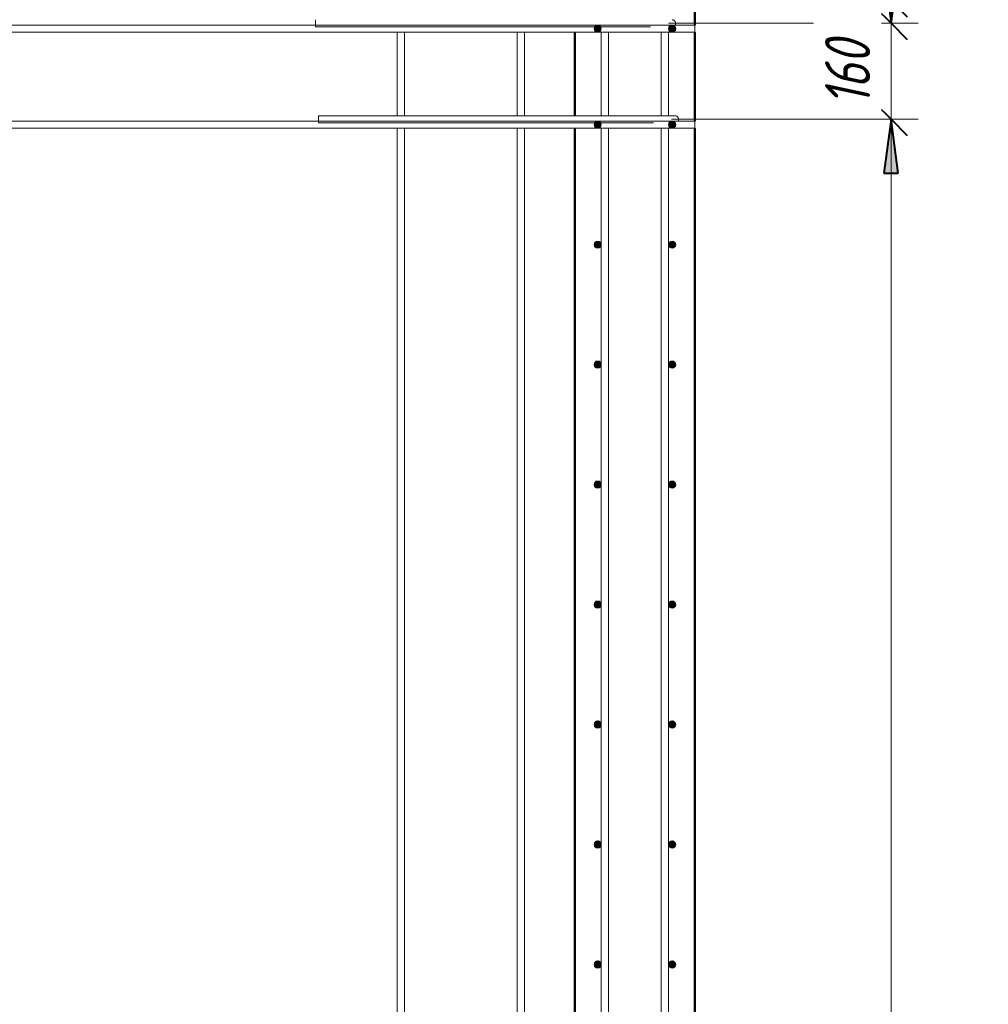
# Model space of a CAD drawing. Header units: millimetres. Extents: x -17457 to 38668, y -1477 to 6786.
# Tile 55 of 104: x 11221 to 12835, y 2227 to 3868. Entities that reach past the tile are written whole.
import ezdxf

# ---------------------------------------------------------------- set-up
doc = ezdxf.new("R2010")
doc.units = ezdxf.units.MM
doc.linetypes.add('ADSK_Линия сетки', pattern=[750, 600, -75, 0, -75])
for name, color, linetype, lineweight in [('A-____-____-DIMS', 211, 'Continuous', 9), ('A-____-____-DIMS-30', 211, 'Continuous', 9), ('A-WALL-____-MCUT', 113, 'Continuous', 50), ('S-GRID-____-OTLN', 1, 'Continuous', 9), ('S-RBAR-____-MCUT', 171, 'Continuous', 20), ('S-RBAR-____-OTLN', 171, 'Continuous', 100)]:
    doc.layers.add(name, color=color, linetype=linetype, lineweight=lineweight)
doc.styles.add('GOST Common_I_1', font='GOST Common Italic.ttf', dxfattribs={"width": 0.8, "height": 75})
doc.dimstyles.new('ADSK_Для_арматуры_Основной_2_5_мм_шаг_кол-во_Стрелки_точный', dxfattribs={"dimscale": 304.8, "dimtxt": 0.247469, "dimasz": 0.295276, "dimexe": 0.147638, "dimexo": 0.000484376, "dimgap": 0.03937, "dimtad": 1, "dimdec": 0, "dimlfac": 304.8, "dimdsep": 46, "dimtxsty": 'GOST Common_I_1', "dimsah": 1, "dimcen": 0.09, "dimdle": 0.147638, "dimazin": 0, "dimtfac": 1, "dimtdec": 4, "dimtix": 1, "dimtmove": 0, "dimatfit": 3, "dimfxl": 1, "dimtvp": 1, "dimtfill": 1, "dimtolj": 1, "dimtzin": 0, "dimarcsym": 2})
doc.dimstyles.new('ADSK_Округление_5мм__Узкий_', dxfattribs={"dimscale": 304.8, "dimtxt": 0.247469, "dimasz": 0.177165, "dimexe": 0.147638, "dimexo": 0.000322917, "dimgap": 0.03937, "dimtad": 1, "dimdec": 0, "dimlfac": 304.8, "dimrnd": 5, "dimdsep": 46, "dimtxsty": 'GOST Common_I_1', "dimblk1": 'OBLIQUE', "dimblk2": 'OBLIQUE', "dimsah": 1, "dimcen": 0.09, "dimdle": 0.147638, "dimazin": 0, "dimtfac": 1, "dimtdec": 4, "dimtix": 1, "dimtmove": 1, "dimatfit": 3, "dimfxl": 1, "dimtvp": 1, "dimtfill": 1, "dimtolj": 1, "dimtzin": 0, "dimlwd": 20, "dimlwe": 20, "dimarcsym": 2})
doc.dimstyles.new('ADSK_Округление_5мм__Узкий__1', dxfattribs={"dimscale": 304.8, "dimtxt": 0.247469, "dimasz": 0.177165, "dimexe": 0.147638, "dimexo": 0.000322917, "dimgap": 0.03937, "dimtad": 1, "dimdec": 0, "dimlfac": 304.8, "dimrnd": 5, "dimdsep": 46, "dimtxsty": 'GOST Common_I_1', "dimblk1": 'OBLIQUE', "dimblk2": 'OBLIQUE', "dimsah": 1, "dimcen": 0.09, "dimdle": 0.147638, "dimazin": 0, "dimtfac": 1, "dimtdec": 4, "dimtix": 1, "dimtmove": 0, "dimatfit": 3, "dimfxl": 1, "dimtvp": 1, "dimtfill": 1, "dimtolj": 1, "dimtzin": 0, "dimlwd": 20, "dimlwe": 20, "dimarcsym": 2})

# ---------------------------------------------------------------- blocks, each defined once
blk = doc.blocks.new('DIMBLOCK177-КЖ1_Р_ВЭ1_Армирование_11')
at = {"layer": 'A-____-____-DIMS-30', "lineweight": 40}
for p, q in [((12672.8, 3702), (12645.8, 3729)), ((12672.8, 3702), (12699.8, 3675)), ((12672.8, -98), (12645.8, -71)), ((12672.8, -98), (12699.8, -125))]:
    blk.add_line(p, q, dxfattribs=at)
at = {"layer": 'A-____-____-DIMS-30', "lineweight": 20}
for p, q in [((12672.8, 3702), (12306.8, 3702)), ((12672.8, -98), (12672.8, 3702)), ((12672.8, 3702), (12717.8, 3702)), ((12672.8, -98), (12306.8, -98)), ((12672.8, -98), (12717.8, -98))]:
    blk.add_line(p, q, dxfattribs=at)
at = {"layer": 'A-____-____-DIMS-30', "color": 0, "lineweight": 20, "insert": (12562.7, 1717.6), "char_height": 75, "width": 202.507, "attachment_point": 1, "rotation": 90, "line_spacing_factor": 1.022761, "style": 'GOST Common_I_1', "bg_fill": 3, "box_fill_scale": 1.25, "bg_fill_color": 256, "bg_fill_true_color": 13158600, "bg_fill_transparency": 0}
blk.add_mtext('3800', dxfattribs=at)
blk = doc.blocks.new('_Oblique')
at = {"color": 0, "linetype": 'ByBlock', "lineweight": -2}
blk.add_line((-0.5, -0.5), (0.5, 0.5), dxfattribs=at)
blk = doc.blocks.new('DIMBLOCK178-КЖ1_Р_ВЭ1_Армирование_11')
at = {"layer": 'A-____-____-DIMS-30', "lineweight": 40}
for p, q in [((12672.8, 3862), (12645.8, 3889)), ((12672.8, 3862), (12699.8, 3835)), ((12672.8, 3702), (12645.8, 3729)), ((12672.8, 3702), (12699.8, 3675))]:
    blk.add_line(p, q, dxfattribs=at)
at = {"layer": 'A-____-____-DIMS-30', "lineweight": 20}
for p, q in [((12672.8, 3862), (12301.8, 3862)), ((12672.8, 3702), (12672.8, 3862)), ((12672.8, 3862), (12717.8, 3862)), ((12672.8, 3702), (12306.8, 3702)), ((12672.8, 3702), (12717.8, 3702))]:
    blk.add_line(p, q, dxfattribs=at)
at = {"layer": 'A-____-____-DIMS-30', "color": 0, "lineweight": 20, "insert": (12562.7, 3724.5), "char_height": 75, "width": 138.073, "attachment_point": 1, "rotation": 90, "line_spacing_factor": 1.022761, "style": 'GOST Common_I_1', "bg_fill": 3, "box_fill_scale": 1.25, "bg_fill_color": 256, "bg_fill_true_color": 13158600, "bg_fill_transparency": 0}
blk.add_mtext('160', dxfattribs=at)
blk = doc.blocks.new('DIMBLOCK179-КЖ1_Р_ВЭ1_Армирование_11')
at = {"layer": 'A-____-____-DIMS-30', "lineweight": 20}
for p, q in [((12834.8, 4039.1), (12834.8, 3933.3)), ((12834.8, 3933.3), (12672.8, 3881)), ((12672.8, 3900), (12375.8, 3900)), ((12672.8, 3862), (12672.8, 3900)), ((12672.8, 3900), (12717.8, 3900)), ((12672.8, 3862), (12301.8, 3862)), ((12672.8, 3862), (12717.8, 3862))]:
    blk.add_line(p, q, dxfattribs=at)
at = {"layer": 'A-____-____-DIMS-30', "lineweight": 40}
for p, q in [((12672.8, 3900), (12645.8, 3927)), ((12672.8, 3900), (12699.8, 3873)), ((12672.8, 3862), (12645.8, 3889)), ((12672.8, 3862), (12699.8, 3835))]:
    blk.add_line(p, q, dxfattribs=at)
at = {"layer": 'A-____-____-DIMS-30', "color": 0, "lineweight": 20, "insert": (12724.7, 3948.3), "char_height": 75, "width": 108.924, "attachment_point": 1, "rotation": 90, "line_spacing_factor": 1.022761, "style": 'GOST Common_I_1', "bg_fill": 3, "box_fill_scale": 1.25, "bg_fill_color": 256, "bg_fill_true_color": 13158600, "bg_fill_transparency": 0}
blk.add_mtext('40', dxfattribs=at)
blk = doc.blocks.new('DIMBLOCK207-КЖ1_Р_ВЭ1_Армирование_11')
at = {"layer": 'A-____-____-DIMS-30', "lineweight": 40}
for points in [[(12672.8, 3862), (12684.6, 3952), (12660.9, 3952)], [(12672.8, 3702), (12660.9, 3612), (12684.6, 3612)], [(12672.8, -98), (12684.6, -8), (12660.9, -8)]]:
    blk.add_hatch(color=256, dxfattribs=at).paths.add_polyline_path(points)
for p, q in [((12684.6, 3952), (12660.9, 3952)), ((12660.9, 3952), (12672.8, 3862)), ((12672.8, 3862), (12684.6, 3952)), ((12672.8, 3702), (12660.9, 3612)), ((12684.6, 3612), (12672.8, 3702)), ((12660.9, 3612), (12684.6, 3612)), ((12684.6, -8), (12660.9, -8)), ((12660.9, -8), (12672.8, -98)), ((12672.8, -98), (12684.6, -8))]:
    blk.add_line(p, q, dxfattribs=at)
at = {"layer": 'A-____-____-DIMS-30'}
for p, q in [((12672.8, 3862), (12352.8, 3862)), ((12672.8, 3862), (12717.8, 3862)), ((12672.8, 3702), (12357.8, 3702)), ((12672.8, -143), (12672.8, 3702)), ((12672.8, 3702), (12717.8, 3702)), ((12672.8, -98), (12357.8, -98)), ((12672.8, -98), (12717.8, -98))]:
    blk.add_line(p, q, dxfattribs=at)
at = {"layer": 'A-____-____-DIMS-30', "color": 0, "insert": (12562.7, 1575.7), "char_height": 75, "width": 543.086, "attachment_point": 1, "rotation": 90, "line_spacing_factor": 1.022761, "style": 'GOST Common_I_1', "bg_fill": 3, "box_fill_scale": 1.25, "bg_fill_color": 256, "bg_fill_true_color": 13158600, "bg_fill_transparency": 0}
blk.add_mtext('200x19=3800', dxfattribs=at)
blk = doc.blocks.new('_None')
blk = doc.blocks.new('DIMBLOCK208-КЖ1_Р_ВЭ1_Армирование_11')
at = {"layer": 'A-____-____-DIMS-30', "lineweight": 40}
for points in [[(12672.8, 3862), (12684.6, 3952), (12660.9, 3952)], [(12672.8, 3702), (12660.9, 3612), (12684.6, 3612)]]:
    blk.add_hatch(color=256, dxfattribs=at).paths.add_polyline_path(points)
at = {"layer": 'A-____-____-DIMS-30'}
for p, q in [((12672.8, 3702), (12672.8, 4024.8)), ((12672.8, 3862), (12352.8, 3862)), ((12672.8, 3862), (12717.8, 3862)), ((12672.8, 3702), (12357.8, 3702)), ((12672.8, 3702), (12717.8, 3702))]:
    blk.add_line(p, q, dxfattribs=at)
at = {"layer": 'A-____-____-DIMS-30', "lineweight": 40}
for p, q in [((12684.6, 3952), (12660.9, 3952)), ((12660.9, 3952), (12672.8, 3862)), ((12672.8, 3862), (12684.6, 3952)), ((12672.8, 3702), (12660.9, 3612)), ((12684.6, 3612), (12672.8, 3702)), ((12660.9, 3612), (12684.6, 3612))]:
    blk.add_line(p, q, dxfattribs=at)
at = {"layer": 'A-____-____-DIMS-30', "color": 0, "insert": (12562.7, 3724.5), "char_height": 75, "width": 138.073, "attachment_point": 1, "rotation": 90, "line_spacing_factor": 1.022761, "style": 'GOST Common_I_1', "bg_fill": 3, "box_fill_scale": 1.25, "bg_fill_color": 256, "bg_fill_true_color": 13158600, "bg_fill_transparency": 0}
blk.add_mtext('160', dxfattribs=at)

msp = doc.modelspace()

# ---------------------------------------------------------------- hatches: boundary and pattern name
at = {"layer": 'S-RBAR-____-MCUT'}
h = msp.add_hatch(color=256, dxfattribs=at)
edge = h.paths.add_edge_path()
edge.add_arc((12183.7587, 3853), 6, 0, 360)
for points in [[(12183.7587, 3847), (12188.9549, 3850), (12188.9549, 3856), (12183.7587, 3859), (12178.5626, 3856), (12178.5626, 3850)], [(12307.7587, 3847), (12312.9549, 3850), (12312.9549, 3856), (12307.7587, 3859), (12302.5626, 3856), (12302.5626, 3850)], [(12183.7587, 3687), (12188.9549, 3690), (12188.9549, 3696), (12183.7587, 3699), (12178.5626, 3696), (12178.5626, 3690)], [(12307.7587, 3687), (12312.9549, 3690), (12312.9549, 3696), (12307.7587, 3699), (12302.5626, 3696), (12302.5626, 3690)], [(12183.7587, 3487), (12188.9549, 3490), (12188.9549, 3496), (12183.7587, 3499), (12178.5626, 3496), (12178.5626, 3490)], [(12307.7587, 3487), (12312.9549, 3490), (12312.9549, 3496), (12307.7587, 3499), (12302.5626, 3496), (12302.5626, 3490)], [(12183.7587, 3287), (12188.9549, 3290), (12188.9549, 3296), (12183.7587, 3299), (12178.5626, 3296), (12178.5626, 3290)], [(12307.7587, 3287), (12312.9549, 3290), (12312.9549, 3296), (12307.7587, 3299), (12302.5626, 3296), (12302.5626, 3290)], [(12183.7587, 3087), (12188.9549, 3090), (12188.9549, 3096), (12183.7587, 3099), (12178.5626, 3096), (12178.5626, 3090)], [(12307.7587, 3087), (12312.9549, 3090), (12312.9549, 3096), (12307.7587, 3099), (12302.5626, 3096), (12302.5626, 3090)], [(12183.7587, 2887), (12188.9549, 2890), (12188.9549, 2896), (12183.7587, 2899), (12178.5626, 2896), (12178.5626, 2890)], [(12307.7587, 2887), (12312.9549, 2890), (12312.9549, 2896), (12307.7587, 2899), (12302.5626, 2896), (12302.5626, 2890)], [(12183.7587, 2687), (12188.9549, 2690), (12188.9549, 2696), (12183.7587, 2699), (12178.5626, 2696), (12178.5626, 2690)], [(12307.7587, 2687), (12312.9549, 2690), (12312.9549, 2696), (12307.7587, 2699), (12302.5626, 2696), (12302.5626, 2690)], [(12183.7587, 2487), (12188.9549, 2490), (12188.9549, 2496), (12183.7587, 2499), (12178.5626, 2496), (12178.5626, 2490)], [(12307.7587, 2487), (12312.9549, 2490), (12312.9549, 2496), (12307.7587, 2499), (12302.5626, 2496), (12302.5626, 2490)], [(12183.7587, 2287), (12188.9549, 2290), (12188.9549, 2296), (12183.7587, 2299), (12178.5626, 2296), (12178.5626, 2290)], [(12307.7587, 2287), (12312.9549, 2290), (12312.9549, 2296), (12307.7587, 2299), (12302.5626, 2296), (12302.5626, 2290)]]:
    msp.add_hatch(color=256, dxfattribs=at).paths.add_polyline_path(points)
h = msp.add_hatch(color=256, dxfattribs=at)
edge = h.paths.add_edge_path()
edge.add_arc((12307.7587, 3853), 6, 0, 360)
h = msp.add_hatch(color=256, dxfattribs=at)
edge = h.paths.add_edge_path()
edge.add_arc((12183.7587, 3693), 6, 0, 360)
h = msp.add_hatch(color=256, dxfattribs=at)
edge = h.paths.add_edge_path()
edge.add_arc((12307.7587, 3693), 6, 0, 360)
h = msp.add_hatch(color=256, dxfattribs=at)
edge = h.paths.add_edge_path()
edge.add_arc((12183.7587, 3493), 6, 0, 360)
h = msp.add_hatch(color=256, dxfattribs=at)
edge = h.paths.add_edge_path()
edge.add_arc((12307.7587, 3493), 6, 0, 360)
h = msp.add_hatch(color=256, dxfattribs=at)
edge = h.paths.add_edge_path()
edge.add_arc((12183.7587, 3293), 6, 0, 360)
h = msp.add_hatch(color=256, dxfattribs=at)
edge = h.paths.add_edge_path()
edge.add_arc((12307.7587, 3293), 6, 0, 360)
h = msp.add_hatch(color=256, dxfattribs=at)
edge = h.paths.add_edge_path()
edge.add_arc((12183.7587, 3093), 6, 0, 360)
h = msp.add_hatch(color=256, dxfattribs=at)
edge = h.paths.add_edge_path()
edge.add_arc((12307.7587, 3093), 6, 0, 360)
h = msp.add_hatch(color=256, dxfattribs=at)
edge = h.paths.add_edge_path()
edge.add_arc((12183.7587, 2893), 6, 0, 360)
h = msp.add_hatch(color=256, dxfattribs=at)
edge = h.paths.add_edge_path()
edge.add_arc((12307.7587, 2893), 6, 0, 360)
h = msp.add_hatch(color=256, dxfattribs=at)
edge = h.paths.add_edge_path()
edge.add_arc((12183.7587, 2693), 6, 0, 360)
h = msp.add_hatch(color=256, dxfattribs=at)
edge = h.paths.add_edge_path()
edge.add_arc((12307.7587, 2693), 6, 0, 360)
h = msp.add_hatch(color=256, dxfattribs=at)
edge = h.paths.add_edge_path()
edge.add_arc((12183.7587, 2493), 6, 0, 360)
h = msp.add_hatch(color=256, dxfattribs=at)
edge = h.paths.add_edge_path()
edge.add_arc((12307.7587, 2493), 6, 0, 360)
h = msp.add_hatch(color=256, dxfattribs=at)
edge = h.paths.add_edge_path()
edge.add_arc((12183.7587, 2293), 6, 0, 360)
h = msp.add_hatch(color=256, dxfattribs=at)
edge = h.paths.add_edge_path()
edge.add_arc((12307.7587, 2293), 6, 0, 360)

# ---------------------------------------------------------------- linework, layer by layer
at = {"layer": 'A-WALL-____-MCUT'}
for p, q in [((12345.7587, 3859), (12345.7587, 4100)), ((12145.7587, 3847), (12145.7587, 3708)), ((12345.7587, 3699), (12345.7587, 3847)), ((12145.7587, 3687), (12145.7587, -92)), ((12345.7587, -101), (12345.7587, 3687))]:
    msp.add_line(p, q, dxfattribs=at)
at = {"layer": 'S-GRID-____-OTLN', "linetype": 'ADSK_Линия сетки'}
msp.add_line((12345.7587, -1186.9215), (12345.7587, 4400), dxfattribs=at)
at = {"layer": 'S-RBAR-____-MCUT'}
for p, q in [((12183.7587, 3859), (12178.5626, 3856)), ((12188.9549, 3856), (12183.7587, 3859)), ((12307.7587, 3859), (12302.5626, 3856)), ((12312.9549, 3856), (12307.7587, 3859)), ((12178.5626, 3856), (12178.5626, 3850)), ((12178.5626, 3850), (12183.7587, 3847)), ((12183.7587, 3847), (12188.9549, 3850)), ((12188.9549, 3850), (12188.9549, 3856)), ((12302.5626, 3856), (12302.5626, 3850)), ((12302.5626, 3850), (12307.7587, 3847)), ((12307.7587, 3847), (12312.9549, 3850)), ((12312.9549, 3850), (12312.9549, 3856)), ((12183.7587, 3699), (12178.5626, 3696)), ((12178.5626, 3696), (12178.5626, 3690)), ((12188.9549, 3696), (12183.7587, 3699)), ((12188.9549, 3690), (12188.9549, 3696)), ((12307.7587, 3699), (12302.5626, 3696)), ((12302.5626, 3696), (12302.5626, 3690)), ((12312.9549, 3696), (12307.7587, 3699)), ((12312.9549, 3690), (12312.9549, 3696)), ((12178.5626, 3690), (12183.7587, 3687)), ((12183.7587, 3687), (12188.9549, 3690)), ((12302.5626, 3690), (12307.7587, 3687)), ((12307.7587, 3687), (12312.9549, 3690)), ((12183.7587, 3499), (12178.5626, 3496)), ((12178.5626, 3496), (12178.5626, 3490)), ((12188.9549, 3496), (12183.7587, 3499)), ((12188.9549, 3490), (12188.9549, 3496)), ((12307.7587, 3499), (12302.5626, 3496)), ((12302.5626, 3496), (12302.5626, 3490)), ((12312.9549, 3496), (12307.7587, 3499)), ((12312.9549, 3490), (12312.9549, 3496)), ((12178.5626, 3490), (12183.7587, 3487)), ((12183.7587, 3487), (12188.9549, 3490)), ((12302.5626, 3490), (12307.7587, 3487)), ((12307.7587, 3487), (12312.9549, 3490)), ((12183.7587, 3299), (12178.5626, 3296)), ((12188.9549, 3296), (12183.7587, 3299)), ((12307.7587, 3299), (12302.5626, 3296)), ((12312.9549, 3296), (12307.7587, 3299)), ((12178.5626, 3296), (12178.5626, 3290)), ((12178.5626, 3290), (12183.7587, 3287)), ((12183.7587, 3287), (12188.9549, 3290)), ((12188.9549, 3290), (12188.9549, 3296)), ((12302.5626, 3296), (12302.5626, 3290)), ((12302.5626, 3290), (12307.7587, 3287)), ((12307.7587, 3287), (12312.9549, 3290)), ((12312.9549, 3290), (12312.9549, 3296)), ((12183.7587, 3099), (12178.5626, 3096)), ((12178.5626, 3096), (12178.5626, 3090)), ((12178.5626, 3090), (12183.7587, 3087)), ((12188.9549, 3096), (12183.7587, 3099)), ((12183.7587, 3087), (12188.9549, 3090)), ((12188.9549, 3090), (12188.9549, 3096)), ((12307.7587, 3099), (12302.5626, 3096)), ((12302.5626, 3096), (12302.5626, 3090)), ((12302.5626, 3090), (12307.7587, 3087)), ((12312.9549, 3096), (12307.7587, 3099)), ((12307.7587, 3087), (12312.9549, 3090)), ((12312.9549, 3090), (12312.9549, 3096)), ((12183.7587, 2899), (12178.5626, 2896)), ((12178.5626, 2896), (12178.5626, 2890)), ((12178.5626, 2890), (12183.7587, 2887)), ((12188.9549, 2896), (12183.7587, 2899)), ((12183.7587, 2887), (12188.9549, 2890)), ((12188.9549, 2890), (12188.9549, 2896)), ((12307.7587, 2899), (12302.5626, 2896)), ((12302.5626, 2896), (12302.5626, 2890)), ((12302.5626, 2890), (12307.7587, 2887)), ((12312.9549, 2896), (12307.7587, 2899)), ((12307.7587, 2887), (12312.9549, 2890)), ((12312.9549, 2890), (12312.9549, 2896)), ((12183.7587, 2699), (12178.5626, 2696)), ((12178.5626, 2696), (12178.5626, 2690)), ((12188.9549, 2696), (12183.7587, 2699)), ((12188.9549, 2690), (12188.9549, 2696)), ((12307.7587, 2699), (12302.5626, 2696)), ((12302.5626, 2696), (12302.5626, 2690)), ((12312.9549, 2696), (12307.7587, 2699)), ((12312.9549, 2690), (12312.9549, 2696)), ((12178.5626, 2690), (12183.7587, 2687)), ((12183.7587, 2687), (12188.9549, 2690)), ((12302.5626, 2690), (12307.7587, 2687)), ((12307.7587, 2687), (12312.9549, 2690)), ((12183.7587, 2499), (12178.5626, 2496)), ((12178.5626, 2496), (12178.5626, 2490)), ((12188.9549, 2496), (12183.7587, 2499)), ((12188.9549, 2490), (12188.9549, 2496)), ((12307.7587, 2499), (12302.5626, 2496)), ((12302.5626, 2496), (12302.5626, 2490)), ((12312.9549, 2496), (12307.7587, 2499)), ((12312.9549, 2490), (12312.9549, 2496)), ((12178.5626, 2490), (12183.7587, 2487)), ((12183.7587, 2487), (12188.9549, 2490)), ((12302.5626, 2490), (12307.7587, 2487)), ((12307.7587, 2487), (12312.9549, 2490)), ((12183.7587, 2299), (12178.5626, 2296)), ((12188.9549, 2296), (12183.7587, 2299)), ((12307.7587, 2299), (12302.5626, 2296)), ((12312.9549, 2296), (12307.7587, 2299)), ((12178.5626, 2296), (12178.5626, 2290)), ((12178.5626, 2290), (12183.7587, 2287)), ((12183.7587, 2287), (12188.9549, 2290)), ((12188.9549, 2290), (12188.9549, 2296)), ((12302.5626, 2296), (12302.5626, 2290)), ((12302.5626, 2290), (12307.7587, 2287)), ((12307.7587, 2287), (12312.9549, 2290)), ((12312.9549, 2290), (12312.9549, 2296))]:
    msp.add_line(p, q, dxfattribs=at)
for centre in [(12183.7587, 3853), (12307.7587, 3853), (12183.7587, 3693), (12307.7587, 3693), (12183.7587, 3493), (12307.7587, 3493), (12183.7587, 3293), (12307.7587, 3293), (12183.7587, 3093), (12307.7587, 3093), (12183.7587, 2893), (12307.7587, 2893), (12183.7587, 2693), (12307.7587, 2693), (12183.7587, 2493), (12307.7587, 2493), (12183.7587, 2293), (12307.7587, 2293)]:
    msp.add_circle(centre, 6, dxfattribs=at)
at = {"layer": 'S-RBAR-____-OTLN', "lineweight": 20}
for p, q in [((12345.7587, 3859), (10175.7591, 3859)), ((11713.7587, 3856), (11713.7587, 3868)), ((12345.7587, 3859), (12345.7587, 3847)), ((12345.7587, 3847), (10175.7591, 3847)), ((11713.7587, 3856), (12271.7587, 3856)), ((11849.7591, 3708), (11849.7591, 3847)), ((11861.7591, 3708), (11861.7591, 3847)), ((12049.7591, 3708), (12049.7591, 3847)), ((12061.7591, 3708), (12061.7591, 3847)), ((12189.7587, 3708), (12189.7587, 3847)), ((12201.7587, 3708), (12201.7587, 3847)), ((12289.7587, 3708), (12289.7587, 3847)), ((12301.7587, 3708), (12301.7587, 3847)), ((12345.7587, 3699), (10175.7591, 3699)), ((11718.7587, 3708), (12276.7587, 3708)), ((11718.7587, 3696), (11718.7587, 3708)), ((11718.7587, 3696), (12276.7587, 3696)), ((12312.7587, 3708), (12276.7587, 3708)), ((12345.7587, 3699), (12345.7587, 3687)), ((12345.7587, 3687), (10175.7591, 3687)), ((11849.7591, -92), (11849.7591, 3687)), ((11861.7591, -92), (11861.7591, 3687)), ((12049.7591, -92), (12049.7591, 3687)), ((12061.7591, -92), (12061.7591, 3687)), ((12189.7587, -92), (12189.7587, 3687)), ((12201.7587, -92), (12201.7587, 3687)), ((12289.7587, -92), (12289.7587, 3687)), ((12301.7587, -92), (12301.7587, 3687))]:
    msp.add_line(p, q, dxfattribs=at)
for centre in [(12307.7587, 3862), (12312.7587, 3702)]:
    msp.add_arc(centre, 6, 330, 90, dxfattribs=at)

# ---------------------------------------------------------------- next in the draw order: dimensions: what is measured, and where the dimension line sits
at = {"layer": 'A-____-____-DIMS', "lineweight": 20}
dim = msp.add_linear_dim(base=(12672.7531, 3702), p1=(12276.7587, -98), p2=(12276.7587, 3702), angle=90, dimstyle='ADSK_Округление_5мм__Узкий__1', override={"dimpost": '<>', "dimfxl": 3800}, dxfattribs=at)
dim.commit()
dim.dimension.update_dxf_attribs({"geometry": 'DIMBLOCK177-КЖ1_Р_ВЭ1_Армирование_11', "text_midpoint": (12623.2531, 1802)})

# ---------------------------------------------------------------- next in the draw order: dimensions: what is measured, and where the dimension line sits
dim = msp.add_linear_dim(base=(12672.7531, 3862), p1=(12276.7587, 3702), p2=(12271.7587, 3862), angle=90, dimstyle='ADSK_Округление_5мм__Узкий__1', override={"dimpost": '<>', "dimfxl": 160.078106}, dxfattribs=at)
dim.commit()
dim.dimension.update_dxf_attribs({"geometry": 'DIMBLOCK178-КЖ1_Р_ВЭ1_Армирование_11', "text_midpoint": (12622.7701, 3782)})

# ---------------------------------------------------------------- next in the draw order: dimensions: what is measured, and where the dimension line sits
dim = msp.add_linear_dim(base=(12672.7531, 3900), p1=(12271.7587, 3862), p2=(12345.7587, 3900), angle=90, dimstyle='ADSK_Округление_5мм__Узкий_', override={"dimpost": '<>', "dimfxl": 83.186537}, dxfattribs=at)
dim.commit()
dim.dimension.update_dxf_attribs({"geometry": 'DIMBLOCK179-КЖ1_Р_ВЭ1_Армирование_11', "text_midpoint": (12774.741, 4002.7637), "dimtype": 160, "text_rotation": 90})

# ---------------------------------------------------------------- next in the draw order: dimensions: what is measured, and where the dimension line sits
at = {"layer": 'A-____-____-DIMS'}
dim = msp.add_linear_dim(base=(12672.7531, 3702), p1=(12312.7587, -98), p2=(12312.7587, 3702), angle=90, text='200x19=3800', dimstyle='ADSK_Для_арматуры_Основной_2_5_мм_шаг_кол-во_Стрелки_точный', override={"dimpost": '<>', "dimblk1": 'None', "dimblk2": 'None', "dimsah": 1, "dimfxl": 3800}, dxfattribs=at)
dim.commit()
dim.dimension.update_dxf_attribs({"geometry": 'DIMBLOCK207-КЖ1_Р_ВЭ1_Армирование_11', "text_midpoint": (12623.2531, 1802)})

# ---------------------------------------------------------------- next in the draw order: dimensions: what is measured, and where the dimension line sits
dim = msp.add_linear_dim(base=(12672.7531, 3862), p1=(12312.7587, 3702), p2=(12307.7587, 3862), angle=90, text='160', dimstyle='ADSK_Для_арматуры_Основной_2_5_мм_шаг_кол-во_Стрелки_точный', override={"dimpost": '<>', "dimblk1": 'None', "dimblk2": 'None', "dimsah": 1, "dimfxl": 160.078106}, dxfattribs=at)
dim.commit()
dim.dimension.update_dxf_attribs({"geometry": 'DIMBLOCK208-КЖ1_Р_ВЭ1_Армирование_11', "text_midpoint": (12623.2531, 3782)})

doc.saveas('drawing.dxf')
